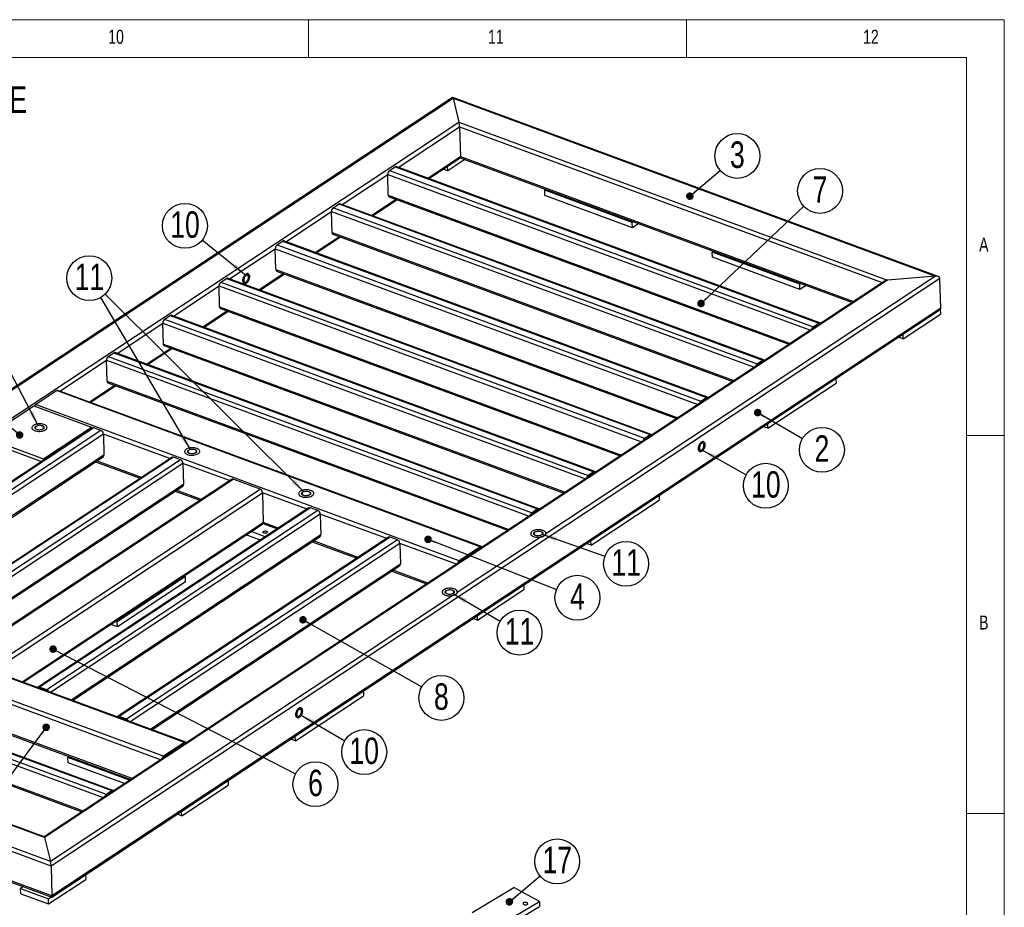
# Model space of a CAD drawing. Header units: millimetres. Extents: x 5 to 589, y 5 to 415.
# Tile 18 of 18: x 459 to 589, y 298 to 415. Entities that reach past the tile are written whole.
import ezdxf

# ---------------------------------------------------------------- set-up
doc = ezdxf.new("R2010")
doc.units = ezdxf.units.MM
doc.layers.add('NOTES', color=6, linetype='Continuous')
doc.layers.add('TRAIT-FINS', color=9, linetype='Continuous')
doc.layers.add('TRAIT-FORT', color=4, linetype='Continuous', lineweight=25)
doc.styles.add('SLDTEXTSTYLE0', font='TXT', dxfattribs={"width": 0.75})
doc.dimstyles.new('SLDDIMSTYLE7', dxfattribs={"dimtxt": 0.18, "dimasz": 1, "dimexe": 0, "dimexo": 0.0625, "dimgap": 0, "dimtad": 0, "dimtih": 1, "dimtoh": 1, "dimdec": 0, "dimrnd": 1e-09, "dimzin": 0, "dimdsep": 46, "dimtxsty": 'Standard', "dimblk1": 'DOT', "dimblk2": 'DOT', "dimsah": 1, "dimcen": 0.09, "dimadec": 0, "dimazin": 0, "dimtfac": 1, "dimtdec": 0, "dimtofl": 0, "dimtmove": 0, "dimatfit": 3, "dimldrblk": 'DOT', "dimfxl": 1, "dimfrac": 2, "dimtolj": 1, "dimtzin": 0, "dimarcsym": 0})
doc.dimstyles.new('SLDDIMSTYLE8', dxfattribs={"dimtxt": 0.18, "dimasz": 2, "dimexe": 0, "dimexo": 0.0625, "dimgap": 0, "dimtad": 0, "dimtih": 1, "dimtoh": 1, "dimdec": 0, "dimrnd": 1e-09, "dimzin": 0, "dimdsep": 46, "dimtxsty": 'Standard', "dimsah": 1, "dimcen": 0.09, "dimadec": 0, "dimazin": 0, "dimtfac": 2, "dimtdec": 0, "dimtofl": 0, "dimtmove": 0, "dimatfit": 3, "dimfxl": 1, "dimfrac": 2, "dimtolj": 1, "dimtzin": 0, "dimarcsym": 0})

# ---------------------------------------------------------------- blocks, each defined once
blk = doc.blocks.new('SW_NOTE_0')
at = {"layer": 'NOTES', "color": 0, "char_height": 3.5, "attachment_point": 1, "style": 'SLDTEXTSTYLE0'}
for s, insert in [('SOUDURES :  A=3 CONTINUE ETANCHE', (0, 4.51)), ('TOLERANCE GENERALE : ± 1 mm', (0, -0.01)), ('TOLERANCE DE PLANEITE : ± 1 mm/m', (0, -4.54)), ('PEINTURE EPOXY EP: 60µ', (0, -9.07)), ('COULEUR : BLANC RAL 9010', (0, -13.59))]:
    blk.add_mtext(s, dxfattribs=dict(at, insert=insert))
blk = doc.blocks.new('SW_NOTE_6')
at = {"layer": 'NOTES', "color": 0}
blk.add_circle((2.57, -1.49), 2.97, dxfattribs=at)
at = {"layer": 'NOTES', "color": 0, "insert": (2.57, 0.43), "char_height": 3.5, "attachment_point": 2, "style": 'SLDTEXTSTYLE0'}
blk.add_mtext('2', dxfattribs=at)
blk = doc.blocks.new('_DOT')
at = {"color": 0, "linetype": 'ByBlock', "lineweight": -2}
blk.add_line((-0.5, 0), (-1, 0), dxfattribs=at)
at = {"color": 0, "linetype": 'ByBlock', "const_width": 0.5}
blk.add_lwpolyline([(-0.25, 0, 1), (0.25, 0, 1)], format="xyb", close=True, dxfattribs=at)
blk = doc.blocks.new('SW_NOTE_8')
at = {"layer": 'NOTES', "color": 0}
blk.add_circle((2.27, 1.92), 2.97, dxfattribs=at)
at = {"layer": 'NOTES', "color": 0, "insert": (2.27, 3.84), "char_height": 3.5, "attachment_point": 2, "style": 'SLDTEXTSTYLE0'}
blk.add_mtext('3', dxfattribs=at)
blk = doc.blocks.new('SW_NOTE_12')
at = {"layer": 'NOTES', "color": 0}
blk.add_circle((2.64, -1.36), 2.97, dxfattribs=at)
at = {"layer": 'NOTES', "color": 0, "insert": (2.65, 0.56), "char_height": 3.5, "attachment_point": 2, "style": 'SLDTEXTSTYLE0'}
blk.add_mtext('6', dxfattribs=at)
blk = doc.blocks.new('SW_NOTE_13')
at = {"layer": 'NOTES', "color": 0}
blk.add_circle((2.77, -1.08), 2.97, dxfattribs=at)
at = {"layer": 'NOTES', "color": 0, "insert": (2.77, 0.84), "char_height": 3.5, "attachment_point": 2, "style": 'SLDTEXTSTYLE0'}
blk.add_mtext('4', dxfattribs=at)
blk = doc.blocks.new('SW_NOTE_14')
at = {"layer": 'NOTES', "color": 0}
blk.add_circle((2.59, -1.46), 2.97, dxfattribs=at)
at = {"layer": 'NOTES', "color": 0, "insert": (2.59, 0.46), "char_height": 3.5, "attachment_point": 2, "style": 'SLDTEXTSTYLE0'}
blk.add_mtext('8', dxfattribs=at)
blk = doc.blocks.new('SW_NOTE_16')
at = {"layer": 'NOTES', "color": 0}
blk.add_circle((2.59, -1.46), 2.97, dxfattribs=at)
at = {"layer": 'NOTES', "color": 0, "insert": (2.6, 0.47), "char_height": 3.5, "attachment_point": 2, "style": 'SLDTEXTSTYLE0'}
blk.add_mtext('10', dxfattribs=at)
blk = doc.blocks.new('SW_NOTE_20')
at = {"layer": 'NOTES', "color": 0}
blk.add_circle((2.57, -1.5), 2.97, dxfattribs=at)
at = {"layer": 'NOTES', "color": 0, "insert": (2.57, 0.42), "char_height": 3.5, "attachment_point": 2, "style": 'SLDTEXTSTYLE0'}
blk.add_mtext('10', dxfattribs=at)
blk = doc.blocks.new('SW_NOTE_21')
at = {"layer": 'NOTES', "color": 0}
blk.add_circle((2.56, -1.5), 2.97, dxfattribs=at)
at = {"layer": 'NOTES', "color": 0, "insert": (2.57, 0.42), "char_height": 3.5, "attachment_point": 2, "style": 'SLDTEXTSTYLE0'}
blk.add_mtext('11', dxfattribs=at)
blk = doc.blocks.new('SW_NOTE_22')
at = {"layer": 'NOTES', "color": 0}
blk.add_circle((2.8, -0.99), 2.97, dxfattribs=at)
at = {"layer": 'NOTES', "color": 0, "insert": (2.81, 0.93), "char_height": 3.5, "attachment_point": 2, "style": 'SLDTEXTSTYLE0'}
blk.add_mtext('11', dxfattribs=at)
blk = doc.blocks.new('SW_NOTE_23')
at = {"layer": 'NOTES', "color": 0}
blk.add_circle((-1.51, 2.56), 2.97, dxfattribs=at)
at = {"layer": 'NOTES', "color": 0, "insert": (-1.5, 4.48), "char_height": 3.5, "attachment_point": 2, "style": 'SLDTEXTSTYLE0'}
blk.add_mtext('11', dxfattribs=at)
blk = doc.blocks.new('SW_NOTE_25')
at = {"layer": 'NOTES', "color": 0}
blk.add_circle((-2.3, 1.88), 2.97, dxfattribs=at)
at = {"layer": 'NOTES', "color": 0, "insert": (-2.29, 3.8), "char_height": 3.5, "attachment_point": 2, "style": 'SLDTEXTSTYLE0'}
blk.add_mtext('10', dxfattribs=at)
blk = doc.blocks.new('SW_NOTE_26')
at = {"layer": 'NOTES', "color": 0}
blk.add_circle((2.16, 2.04), 2.97, dxfattribs=at)
at = {"layer": 'NOTES', "color": 0, "insert": (2.16, 3.97), "char_height": 3.5, "attachment_point": 2, "style": 'SLDTEXTSTYLE0'}
blk.add_mtext('7', dxfattribs=at)
blk = doc.blocks.new('SW_NOTE_28')
at = {"layer": 'NOTES', "color": 0}
blk.add_circle((2.27, 1.92), 2.97, dxfattribs=at)
at = {"layer": 'NOTES', "color": 0, "insert": (2.28, 3.85), "char_height": 3.5, "attachment_point": 2, "style": 'SLDTEXTSTYLE0'}
blk.add_mtext('17', dxfattribs=at)

msp = doc.modelspace()

# ---------------------------------------------------------------- linework, layer by layer
at = {"lineweight": 18}
for p, q in [((589, 415), (5, 415)), ((497, 415), (497, 410)), ((547, 410), (547, 415)), ((589, 5), (589, 415)), ((584, 410), (10, 410)), ((584, 10), (584, 410)), ((584, 360), (589, 360)), ((589, 310), (584, 310))]:
    msp.add_line(p, q, dxfattribs=at)
at = {"layer": 'TRAIT-FINS', "lineweight": 18, "flags": 128}
for points in [[(461.84, 361.3), (462, 361.21), (462.08, 361.09), (462.06, 360.97), (461.95, 360.85), (461.76, 360.77), (461.53, 360.73), (461.28, 360.73), (461.06, 360.78), (460.9, 360.87), (460.82, 360.99), (460.84, 361.11), (460.95, 361.22), (461.13, 361.31), (461.37, 361.35), (461.62, 361.35), (461.84, 361.3)], [(482.03, 358.14), (482.19, 358.05), (482.27, 357.93), (482.25, 357.81), (482.14, 357.69), (481.95, 357.61), (481.72, 357.56), (481.47, 357.57), (481.25, 357.62), (481.09, 357.71), (481.01, 357.83), (481.03, 357.95), (481.14, 358.06), (481.32, 358.15), (481.56, 358.19), (481.81, 358.19), (482.03, 358.14)], [(497.1, 352.57), (497.27, 352.48), (497.34, 352.37), (497.33, 352.24), (497.21, 352.13), (497.03, 352.05), (496.79, 352), (496.54, 352.01), (496.32, 352.06), (496.16, 352.15), (496.08, 352.26), (496.1, 352.39), (496.21, 352.5), (496.4, 352.59), (496.63, 352.63), (496.88, 352.62), (497.1, 352.57)], [(527.78, 347.28), (527.94, 347.19), (528.02, 347.08), (528, 346.95), (527.89, 346.84), (527.7, 346.76), (527.47, 346.71), (527.22, 346.72), (527, 346.77), (526.84, 346.86), (526.76, 346.97), (526.78, 347.1), (526.89, 347.21), (527.08, 347.29), (527.31, 347.34), (527.56, 347.33), (527.78, 347.28)], [(516.08, 339.54), (516.24, 339.45), (516.32, 339.34), (516.3, 339.21), (516.19, 339.1), (516.01, 339.02), (515.77, 338.97), (515.52, 338.98), (515.3, 339.03), (515.14, 339.12), (515.06, 339.23), (515.08, 339.36), (515.19, 339.47), (515.38, 339.55), (515.61, 339.6), (515.86, 339.59), (516.08, 339.54)]]:
    msp.add_lwpolyline(points, dxfattribs=at)
at = {"layer": 'TRAIT-FORT', "lineweight": 25}
for p, q in [((516.07, 404.71), (398.74, 327.07)), ((399.11, 327.19), (516.12, 404.61)), ((580.25, 381.03), (516.08, 404.71)), ((516.12, 404.61), (516.91, 401.45)), ((516.12, 404.61), (579.91, 381.07)), ((405.47, 327.71), (516.91, 401.45)), ((516.91, 401.45), (573.55, 380.55)), ((508.89, 395.46), (516.99, 400.82)), ((516.99, 400.82), (517.09, 396.89)), ((516.99, 400.82), (572.85, 380.21)), ((512.77, 394.03), (517.09, 396.89)), ((512.92, 393.98), (517.08, 396.73)), ((517.69, 396.5), (515.42, 395)), ((517.07, 396.73), (568.91, 377.6)), ((517.09, 396.89), (569.08, 377.71)), ((501.46, 390.54), (507.49, 394.54)), ((507.57, 391.77), (507.49, 394.54)), ((507.49, 394.54), (563.36, 373.93)), ((507.73, 395.05), (508.47, 395.54)), ((507.73, 395.05), (563.74, 374.38)), ((508.47, 395.54), (564.48, 374.87)), ((564.63, 374.9), (508.62, 395.57)), ((515.42, 395), (514.81, 395.23)), ((515.42, 395), (515.41, 395.63)), ((528.25, 392.43), (528.42, 392.54)), ((539.82, 388.16), (528.25, 392.43)), ((528.27, 391.74), (528.25, 392.43)), ((500.3, 390.13), (501.03, 390.62)), ((501.03, 390.62), (557.05, 369.95)), ((557.19, 369.98), (501.18, 390.65)), ((505.33, 389.11), (508.54, 391.24)), ((505.48, 389.06), (508.69, 391.18)), ((507.57, 391.77), (560.7, 372.17)), ((507.68, 391.56), (560.53, 372.06)), ((539.84, 387.47), (528.27, 391.74)), ((494.02, 385.62), (500.06, 389.62)), ((500.13, 386.85), (500.06, 389.62)), ((500.06, 389.62), (555.92, 369.01)), ((500.3, 390.13), (556.31, 369.46)), ((539.99, 388.27), (539.82, 388.16)), ((539.84, 387.47), (539.82, 388.16)), ((540.67, 388.02), (539.84, 387.47)), ((500.13, 386.85), (553.26, 367.25)), ((500.24, 386.64), (553.09, 367.14)), ((492.86, 385.21), (493.6, 385.7)), ((493.6, 385.7), (549.61, 365.03)), ((549.76, 365.06), (493.75, 385.73)), ((497.9, 384.19), (501.1, 386.32)), ((498.05, 384.14), (501.25, 386.26)), ((486.58, 380.7), (492.62, 384.7)), ((492.7, 381.93), (492.62, 384.7)), ((492.62, 384.7), (548.49, 364.09)), ((492.86, 385.21), (548.87, 364.54)), ((550.39, 384.26), (550.56, 384.37)), ((561.96, 380), (550.39, 384.26)), ((550.41, 383.57), (550.39, 384.26)), ((561.98, 379.3), (550.41, 383.57)), ((490.46, 379.27), (493.67, 381.4)), ((492.7, 381.93), (545.82, 362.33)), ((492.8, 381.72), (545.66, 362.22)), ((573.17, 380.42), (462.08, 306.91)), ((573.55, 380.55), (462.12, 306.81)), ((580.48, 380.77), (462.99, 303.02)), ((485.43, 380.29), (486.16, 380.78)), ((485.43, 380.29), (541.44, 359.62)), ((486.16, 380.78), (542.18, 360.11)), ((542.32, 360.14), (486.31, 380.81)), ((490.61, 379.22), (493.82, 381.34)), ((579.91, 381.07), (528.38, 346.97)), ((562.13, 380.1), (561.96, 380)), ((579.91, 381.07), (573.55, 380.55)), ((580.59, 376.84), (580.48, 380.77)), ((479.15, 375.78), (485.19, 379.78)), ((485.26, 377.01), (485.19, 379.78)), ((485.19, 379.78), (541.05, 359.17)), ((561.98, 379.3), (561.96, 380)), ((562.81, 379.85), (561.98, 379.3)), ((463.08, 298.93), (580.41, 376.57)), ((580.59, 376.84), (463.09, 299.1)), ((483.03, 374.35), (486.23, 376.48)), ((483.18, 374.3), (486.38, 376.42)), ((485.26, 377.01), (538.39, 357.41)), ((485.37, 376.8), (538.22, 357.3)), ((580.54, 376.69), (580.56, 376.04)), ((477.99, 375.37), (478.73, 375.86)), ((477.99, 375.37), (534, 354.7)), ((478.73, 375.86), (534.74, 355.19)), ((534.89, 355.22), (478.87, 375.89)), ((575.64, 372.78), (580.56, 376.04)), ((471.71, 370.86), (477.75, 374.86)), ((477.83, 372.09), (477.75, 374.86)), ((477.75, 374.86), (533.62, 354.25)), ((563.74, 374.38), (564.48, 374.87)), ((563.75, 374.21), (564.49, 374.7)), ((564.44, 374.67), (564.46, 374.66)), ((575.64, 372.78), (575.03, 373.01)), ((575.64, 372.78), (575.63, 373.41)), ((527.45, 350.3), (471.44, 370.97)), ((475.59, 369.43), (478.8, 371.56)), ((475.74, 369.38), (478.95, 371.5)), ((477.83, 372.09), (530.95, 352.49)), ((477.93, 371.88), (530.79, 352.38)), ((464.14, 365.85), (470.32, 369.94)), ((470.39, 367.17), (470.32, 369.94)), ((470.32, 369.94), (526.18, 349.33)), ((470.55, 370.45), (471.29, 370.94)), ((470.55, 370.45), (526.57, 349.78)), ((471.29, 370.94), (527.3, 350.27)), ((556.31, 369.46), (557.05, 369.95)), ((556.31, 369.29), (557.05, 369.78)), ((557.01, 369.75), (557.03, 369.74)), ((470.39, 367.17), (523.52, 347.57)), ((566.74, 367.53), (566.76, 366.91)), ((460.93, 364.08), (463.72, 365.93)), ((519.73, 345.26), (463.72, 365.93)), ((519.88, 345.29), (463.87, 365.95)), ((468.02, 364.42), (471.36, 366.64)), ((468.17, 364.37), (471.51, 366.58)), ((470.5, 366.96), (523.35, 347.46)), ((557.75, 360.95), (566.76, 366.91)), ((548.87, 364.54), (549.61, 365.03)), ((548.88, 364.37), (549.62, 364.86)), ((549.57, 364.83), (549.59, 364.82)), ((454.34, 359.72), (460.69, 363.92)), ((460.69, 363.92), (468.31, 361.11)), ((516.95, 343.42), (460.93, 364.08)), ((468.42, 360.98), (432.6, 337.27)), ((468.63, 360.99), (432.81, 337.29)), ((469.58, 360.64), (433.76, 336.94)), ((461.97, 356.91), (468.31, 361.11)), ((468.32, 360.91), (468.31, 361.11)), ((469.58, 360.64), (468.63, 360.99)), ((557.75, 360.95), (557.14, 361.17)), ((557.75, 360.95), (557.74, 361.57)), ((469.9, 360.18), (434.25, 336.59)), ((454.34, 359.72), (461.97, 356.91)), ((454.35, 359.26), (461.72, 356.54)), ((469.9, 360.18), (469.97, 357.41)), ((478.69, 356.93), (469.9, 360.18)), ((541.44, 359.62), (542.18, 360.11)), ((541.44, 359.45), (542.18, 359.94)), ((542.14, 359.91), (542.16, 359.9)), ((469.97, 357.41), (436.98, 335.58)), ((437.13, 335.52), (469.88, 357.19)), ((478.94, 357.1), (443.12, 333.39)), ((479.15, 357.11), (443.33, 333.41)), ((480.1, 356.76), (444.27, 333.06)), ((461.97, 356.71), (461.97, 356.91)), ((480.1, 356.76), (479.15, 357.11)), ((480.42, 356.3), (444.77, 332.71)), ((468.85, 356.51), (474.75, 354.33)), ((474.92, 354.44), (469.01, 356.62)), ((480.42, 356.3), (480.49, 353.53)), ((486.58, 354.02), (480.42, 356.3)), ((486.83, 354.19), (451.01, 330.48)), ((451.22, 330.5), (487.04, 354.2)), ((490.61, 352.88), (487.04, 354.2)), ((534.74, 355.19), (534, 354.7)), ((534.74, 355.02), (534.01, 354.53)), ((534.7, 354.99), (534.72, 354.98)), ((480.49, 353.53), (447.5, 331.7)), ((447.65, 331.64), (480.4, 353.31)), ((454.79, 329.18), (490.61, 352.88)), ((455.29, 328.82), (490.94, 352.42)), ((479.37, 352.62), (482.64, 351.42)), ((482.81, 351.53), (479.53, 352.74)), ((490.94, 352.42), (491.04, 348.49)), ((496.84, 350.24), (490.94, 352.42)), ((543.37, 352.06), (543.38, 351.44)), ((497.08, 350.4), (461.26, 326.7)), ((497.29, 350.41), (461.47, 326.71)), ((498.24, 350.06), (497.29, 350.41)), ((527.3, 350.27), (526.57, 349.78)), ((534.38, 345.48), (543.38, 351.44)), ((498.24, 350.06), (462.42, 326.36)), ((498.57, 349.6), (462.91, 326.01)), ((498.57, 349.6), (498.64, 346.83)), ((507.36, 346.36), (498.57, 349.6)), ((527.31, 350.1), (526.57, 349.61)), ((527.27, 350.07), (527.29, 350.06)), ((459.16, 327.39), (491.04, 348.49)), ((459.31, 327.34), (490.95, 348.27)), ((491, 348.33), (492.9, 347.63)), ((493.07, 347.74), (491.04, 348.49)), ((498.64, 346.83), (465.65, 325)), ((465.8, 324.95), (498.54, 346.61)), ((507.6, 346.52), (471.78, 322.82)), ((507.81, 346.53), (471.99, 322.83)), ((490.63, 346.13), (488.76, 346.83)), ((491.3, 346.57), (489.43, 347.27)), ((508.76, 346.18), (507.81, 346.53)), ((527.78, 346.57), (516.68, 339.23)), ((508.76, 346.18), (472.94, 322.48)), ((509.08, 345.72), (473.43, 322.13)), ((497.51, 345.93), (503.42, 343.75)), ((503.58, 343.86), (497.68, 346.04)), ((509.08, 345.72), (509.16, 342.95)), ((516.56, 342.96), (509.08, 345.72)), ((519.73, 345.26), (516.95, 343.42)), ((519.74, 345.08), (516.95, 343.24)), ((519.71, 345.05), (519.69, 345.06)), ((534.38, 345.48), (533.76, 345.71)), ((534.38, 345.48), (534.36, 346.1)), ((509.16, 342.95), (476.17, 321.12)), ((476.32, 321.06), (509.06, 342.73)), ((480.74, 341.32), (471.73, 335.36)), ((480.54, 341.39), (480.74, 341.32)), ((480.75, 340.62), (480.74, 341.32)), ((508.03, 342.05), (512.62, 340.36)), ((512.79, 340.47), (508.2, 342.16)), ((480.63, 319.39), (424.62, 340.06)), ((480.78, 319.42), (424.77, 340.08)), ((480.75, 340.62), (471.75, 334.66)), ((525.48, 340.22), (525.49, 339.6)), ((516.08, 338.83), (462.91, 303.65)), ((519.35, 335.54), (525.49, 339.6)), ((477.46, 317.09), (421.6, 337.7)), ((477.85, 317.55), (421.84, 338.21)), ((519.35, 335.54), (519.34, 336.16)), ((471.75, 334.66), (470.87, 334.99)), ((471.73, 335.36), (471.54, 335.43)), ((471.75, 334.66), (471.73, 335.36)), ((519.35, 335.54), (518.74, 335.76)), ((415, 333.69), (471.01, 313.02)), ((471.16, 313.05), (415.15, 333.72)), ((473.69, 314.6), (421.71, 333.78)), ((421.81, 333.57), (473.52, 314.49)), ((414.03, 332.69), (469.89, 312.08)), ((414.26, 333.2), (470.28, 312.54)), ((414.1, 329.92), (467.23, 310.32)), ((414.21, 329.71), (467.06, 310.21)), ((462.99, 303.02), (398.56, 326.8)), ((462.91, 303.65), (399.11, 327.19)), ((462.12, 306.81), (405.47, 327.71)), ((462.08, 306.91), (405.81, 327.67)), ((462.42, 326.36), (461.47, 326.71)), ((495.28, 319.61), (504.29, 325.57)), ((504.27, 326.19), (504.29, 325.57)), ((463.09, 299.1), (398.67, 322.87)), ((472.94, 322.48), (471.99, 322.83)), ((398.9, 322.61), (463.07, 298.93)), ((495.28, 319.61), (495.27, 320.23)), ((480.63, 319.39), (477.85, 317.55)), ((480.64, 319.22), (477.86, 317.37)), ((480.62, 319.18), (480.6, 319.19)), ((495.28, 319.61), (494.67, 319.84)), ((465.21, 317.38), (465.38, 317.49)), ((473.36, 314.38), (465.21, 317.38)), ((465.23, 316.69), (465.21, 317.38)), ((472.69, 313.94), (465.23, 316.69)), ((480.26, 309.67), (486.4, 313.73)), ((486.38, 314.35), (486.4, 313.73)), ((470.28, 312.54), (471.01, 313.02)), ((470.28, 312.36), (471.02, 312.85)), ((470.98, 312.82), (471, 312.81)), ((480.26, 309.67), (479.64, 309.89)), ((480.26, 309.67), (480.24, 310.29)), ((462.12, 306.81), (462.91, 303.65)), ((462.99, 303.02), (463.09, 299.1)), ((462.65, 298.02), (467.57, 301.27)), ((467.55, 301.89), (467.57, 301.27)), ((459.32, 300.32), (458.95, 300.07)), ((458.97, 299.38), (458.95, 300.07)), ((458.95, 300.07), (462.64, 298.71)), ((458.97, 299.38), (462.65, 298.02)), ((518.67, 296.91), (524.18, 300.18)), ((527.57, 298.35), (524.18, 300.18)), ((462.64, 298.71), (463.01, 298.96)), ((462.65, 298.02), (462.64, 298.71)), ((522.06, 295.08), (527.57, 298.35)), ((527.57, 298.35), (527.56, 297.69)), ((522.06, 294.42), (527.56, 297.69))]:
    msp.add_line(p, q, dxfattribs=at)
at = {"layer": 'TRAIT-FORT', "lineweight": 25, "flags": 128}
for points in [[(488.79, 380.14), (488.87, 380.2), (488.95, 380.28), (489.02, 380.38), (489.08, 380.49), (489.13, 380.61), (489.17, 380.73), (489.19, 380.85), (489.21, 380.97), (489.2, 381.08), (489.19, 381.18), (489.15, 381.27), (489.11, 381.34), (489.05, 381.38), (488.99, 381.41), (488.92, 381.41), (488.84, 381.39), (488.76, 381.35), (488.68, 381.29), (488.61, 381.21), (488.54, 381.11), (488.48, 381), (488.42, 380.88), (488.38, 380.76), (488.36, 380.64), (488.35, 380.52), (488.35, 380.4), (488.37, 380.3), (488.4, 380.22), (488.44, 380.15), (488.5, 380.1), (488.56, 380.08), (488.64, 380.08), (488.71, 380.1), (488.79, 380.14)], [(488.35, 380.46), (488.35, 380.58), (488.37, 380.7), (488.4, 380.82), (488.45, 380.94), (488.5, 381.06), (488.57, 381.16), (488.64, 381.25), (488.72, 381.32), (488.8, 381.37), (488.88, 381.4), (488.95, 381.41), (489.02, 381.4), (489.08, 381.36), (489.13, 381.3), (489.17, 381.23), (489.2, 381.13), (489.21, 381.03), (489.2, 380.91), (489.18, 380.79), (489.15, 380.67), (489.11, 380.55), (489.05, 380.43), (488.98, 380.33), (488.91, 380.24), (488.83, 380.17), (488.75, 380.11), (488.67, 380.08), (488.6, 380.07), (488.53, 380.09), (488.47, 380.13), (488.42, 380.18), (488.38, 380.26), (488.36, 380.35), (488.35, 380.46)], [(488.79, 380.31), (488.85, 380.36), (488.92, 380.44), (488.97, 380.52), (489.02, 380.62), (489.05, 380.72), (489.08, 380.82), (489.08, 380.92), (489.08, 381.01), (489.06, 381.09), (489.02, 381.16), (488.98, 381.2), (488.93, 381.22), (488.86, 381.22), (488.8, 381.2), (488.73, 381.15), (488.67, 381.09), (488.61, 381.01), (488.56, 380.92), (488.52, 380.82), (488.49, 380.72), (488.47, 380.61), (488.47, 380.52), (488.48, 380.43), (488.51, 380.36), (488.55, 380.31), (488.6, 380.28), (488.66, 380.27), (488.72, 380.28), (488.79, 380.31)], [(460.66, 361.33), (460.57, 361.27), (460.51, 361.19), (460.47, 361.12), (460.45, 361.04), (460.45, 360.97), (460.48, 360.89), (460.53, 360.82), (460.6, 360.76), (460.69, 360.7), (460.8, 360.64), (460.93, 360.6), (461.06, 360.57), (461.21, 360.55), (461.36, 360.54), (461.51, 360.54), (461.67, 360.56), (461.81, 360.58), (461.95, 360.62), (462.08, 360.66), (462.19, 360.72), (462.28, 360.78), (462.36, 360.85), (462.41, 360.92), (462.44, 361), (462.45, 361.07), (462.43, 361.15), (462.39, 361.22), (462.33, 361.29), (462.25, 361.35), (462.15, 361.41), (462.03, 361.46), (461.9, 361.49), (461.76, 361.52), (461.61, 361.54), (461.46, 361.54), (461.3, 361.53), (461.16, 361.51), (461.01, 361.48), (460.88, 361.44), (460.76, 361.39), (460.66, 361.33)], [(460.66, 361.33), (460.57, 361.27), (460.51, 361.19), (460.47, 361.12), (460.45, 361.04), (460.45, 360.97), (460.48, 360.89), (460.53, 360.82), (460.6, 360.76), (460.69, 360.7), (460.8, 360.64), (460.93, 360.6), (461.06, 360.57), (461.21, 360.55), (461.36, 360.54), (461.51, 360.54), (461.67, 360.56), (461.81, 360.58), (461.95, 360.62), (462.08, 360.66), (462.19, 360.72), (462.28, 360.78), (462.36, 360.85), (462.41, 360.92), (462.44, 361), (462.45, 361.07), (462.43, 361.15), (462.39, 361.22), (462.33, 361.29), (462.25, 361.35), (462.15, 361.41), (462.03, 361.46), (461.9, 361.49), (461.76, 361.52), (461.61, 361.54), (461.46, 361.54), (461.3, 361.53), (461.16, 361.51), (461.01, 361.48), (460.88, 361.44), (460.76, 361.39), (460.66, 361.33)], [(461.01, 361.2), (460.95, 361.15), (460.91, 361.1), (460.89, 361.04), (460.9, 360.98), (460.93, 360.92), (460.99, 360.87), (461.06, 360.83), (461.15, 360.8), (461.26, 360.77), (461.37, 360.76), (461.49, 360.76), (461.6, 360.78), (461.71, 360.8), (461.81, 360.83), (461.89, 360.88), (461.95, 360.93), (461.99, 360.98), (462, 361.04), (461.99, 361.1), (461.96, 361.15), (461.91, 361.2), (461.83, 361.25), (461.74, 361.28), (461.64, 361.3), (461.52, 361.32), (461.41, 361.32), (461.29, 361.3), (461.19, 361.28), (461.09, 361.24), (461.01, 361.2)], [(480.85, 358.17), (480.77, 358.1), (480.7, 358.03), (480.66, 357.96), (480.64, 357.88), (480.64, 357.81), (480.67, 357.73), (480.72, 357.66), (480.79, 357.59), (480.89, 357.53), (480.99, 357.48), (481.12, 357.44), (481.26, 357.41), (481.4, 357.39), (481.55, 357.38), (481.7, 357.38), (481.86, 357.39), (482, 357.42), (482.14, 357.46), (482.27, 357.5), (482.38, 357.56), (482.47, 357.62), (482.55, 357.69), (482.6, 357.76), (482.63, 357.83), (482.64, 357.91), (482.62, 357.99), (482.58, 358.06), (482.52, 358.13), (482.44, 358.19), (482.34, 358.25), (482.22, 358.29), (482.09, 358.33), (481.95, 358.36), (481.8, 358.37), (481.65, 358.38), (481.5, 358.37), (481.35, 358.35), (481.2, 358.32), (481.07, 358.28), (480.95, 358.23), (480.85, 358.17)], [(480.85, 358.17), (480.77, 358.1), (480.7, 358.03), (480.66, 357.96), (480.64, 357.88), (480.64, 357.81), (480.67, 357.73), (480.72, 357.66), (480.79, 357.59), (480.89, 357.53), (480.99, 357.48), (481.12, 357.44), (481.26, 357.41), (481.4, 357.39), (481.55, 357.38), (481.7, 357.38), (481.86, 357.39), (482, 357.42), (482.14, 357.46), (482.27, 357.5), (482.38, 357.56), (482.47, 357.62), (482.55, 357.69), (482.6, 357.76), (482.63, 357.83), (482.64, 357.91), (482.62, 357.99), (482.58, 358.06), (482.52, 358.13), (482.44, 358.19), (482.34, 358.25), (482.22, 358.29), (482.09, 358.33), (481.95, 358.36), (481.8, 358.37), (481.65, 358.38), (481.5, 358.37), (481.35, 358.35), (481.2, 358.32), (481.07, 358.28), (480.95, 358.23), (480.85, 358.17)], [(481.2, 358.04), (481.14, 357.99), (481.1, 357.93), (481.08, 357.88), (481.09, 357.82), (481.12, 357.76), (481.18, 357.71), (481.25, 357.67), (481.35, 357.64), (481.45, 357.61), (481.56, 357.6), (481.68, 357.6), (481.79, 357.61), (481.9, 357.64), (482, 357.67), (482.08, 357.72), (482.14, 357.77), (482.18, 357.82), (482.19, 357.88), (482.19, 357.94), (482.15, 357.99), (482.1, 358.04), (482.02, 358.09), (481.93, 358.12), (481.83, 358.14), (481.71, 358.15), (481.6, 358.15), (481.48, 358.14), (481.38, 358.12), (481.28, 358.08), (481.2, 358.04)], [(549.01, 357.92), (549.09, 357.98), (549.17, 358.06), (549.24, 358.16), (549.3, 358.27), (549.35, 358.39), (549.39, 358.51), (549.41, 358.63), (549.43, 358.75), (549.42, 358.86), (549.41, 358.96), (549.37, 359.05), (549.33, 359.12), (549.27, 359.16), (549.21, 359.19), (549.14, 359.19), (549.06, 359.17), (548.98, 359.13), (548.9, 359.07), (548.83, 358.99), (548.76, 358.89), (548.7, 358.78), (548.64, 358.66), (548.6, 358.54), (548.58, 358.42), (548.57, 358.3), (548.57, 358.19), (548.59, 358.09), (548.62, 358), (548.66, 357.93), (548.72, 357.89), (548.78, 357.86), (548.86, 357.86), (548.93, 357.88), (549.01, 357.92)], [(549.01, 357.92), (548.93, 357.88), (548.86, 357.86), (548.78, 357.86), (548.72, 357.88), (548.66, 357.93), (548.62, 358), (548.59, 358.09), (548.57, 358.19), (548.57, 358.3), (548.58, 358.42), (548.61, 358.54), (548.64, 358.66), (548.7, 358.78), (548.76, 358.89), (548.83, 358.99), (548.9, 359.07), (548.98, 359.13), (549.06, 359.17), (549.14, 359.19), (549.21, 359.19), (549.27, 359.16), (549.33, 359.12), (549.37, 359.05), (549.41, 358.96), (549.42, 358.86), (549.43, 358.75), (549.42, 358.63), (549.39, 358.51), (549.35, 358.39), (549.3, 358.27), (549.24, 358.16), (549.17, 358.06), (549.09, 357.98), (549.01, 357.92)], [(549.01, 358.09), (549.07, 358.15), (549.14, 358.22), (549.19, 358.3), (549.24, 358.4), (549.27, 358.5), (549.3, 358.6), (549.3, 358.7), (549.3, 358.8), (549.28, 358.87), (549.24, 358.94), (549.2, 358.98), (549.15, 359), (549.08, 359), (549.02, 358.98), (548.95, 358.93), (548.89, 358.87), (548.83, 358.79), (548.78, 358.7), (548.74, 358.6), (548.71, 358.5), (548.69, 358.39), (548.69, 358.3), (548.7, 358.21), (548.73, 358.14), (548.77, 358.09), (548.82, 358.06), (548.88, 358.05), (548.94, 358.06), (549.01, 358.09)], [(495.92, 352.61), (495.84, 352.54), (495.78, 352.47), (495.73, 352.4), (495.71, 352.32), (495.72, 352.24), (495.75, 352.17), (495.8, 352.1), (495.87, 352.03), (495.96, 351.97), (496.07, 351.92), (496.19, 351.88), (496.33, 351.85), (496.48, 351.83), (496.63, 351.82), (496.78, 351.82), (496.93, 351.83), (497.08, 351.86), (497.22, 351.89), (497.34, 351.94), (497.45, 351.99), (497.55, 352.06), (497.62, 352.12), (497.67, 352.2), (497.7, 352.27), (497.71, 352.35), (497.7, 352.43), (497.66, 352.5), (497.6, 352.57), (497.51, 352.63), (497.41, 352.69), (497.3, 352.73), (497.17, 352.77), (497.02, 352.8), (496.88, 352.81), (496.72, 352.82), (496.57, 352.81), (496.42, 352.79), (496.28, 352.76), (496.15, 352.72), (496.03, 352.67), (495.92, 352.61)], [(495.92, 352.61), (495.84, 352.54), (495.78, 352.47), (495.73, 352.4), (495.71, 352.32), (495.72, 352.24), (495.75, 352.17), (495.8, 352.1), (495.87, 352.03), (495.96, 351.97), (496.07, 351.92), (496.19, 351.88), (496.33, 351.85), (496.48, 351.83), (496.63, 351.82), (496.78, 351.82), (496.93, 351.83), (497.08, 351.86), (497.22, 351.89), (497.34, 351.94), (497.45, 351.99), (497.55, 352.06), (497.62, 352.12), (497.67, 352.2), (497.7, 352.27), (497.71, 352.35), (497.7, 352.43), (497.66, 352.5), (497.6, 352.57), (497.51, 352.63), (497.41, 352.69), (497.3, 352.73), (497.17, 352.77), (497.02, 352.8), (496.88, 352.81), (496.72, 352.82), (496.57, 352.81), (496.42, 352.79), (496.28, 352.76), (496.15, 352.72), (496.03, 352.67), (495.92, 352.61)], [(496.27, 352.48), (496.21, 352.43), (496.17, 352.37), (496.16, 352.31), (496.17, 352.26), (496.2, 352.2), (496.25, 352.15), (496.33, 352.11), (496.42, 352.07), (496.52, 352.05), (496.64, 352.04), (496.75, 352.04), (496.87, 352.05), (496.97, 352.08), (497.07, 352.11), (497.15, 352.15), (497.21, 352.2), (497.25, 352.26), (497.27, 352.32), (497.26, 352.38), (497.23, 352.43), (497.17, 352.48), (497.1, 352.52), (497.01, 352.56), (496.9, 352.58), (496.79, 352.59), (496.67, 352.59), (496.56, 352.58), (496.45, 352.56), (496.36, 352.52), (496.27, 352.48)], [(491.52, 347.13), (491.46, 347.09), (491.38, 347.07), (491.3, 347.06), (491.22, 347.07), (491.14, 347.08), (491.07, 347.1), (491.02, 347.14), (490.99, 347.18), (490.99, 347.22), (491.01, 347.26), (491.05, 347.3), (491.11, 347.33), (491.19, 347.35), (491.27, 347.36), (491.35, 347.36), (491.43, 347.35), (491.5, 347.32), (491.55, 347.29), (491.58, 347.25), (491.58, 347.21), (491.56, 347.16), (491.52, 347.13)], [(526.6, 347.32), (526.52, 347.25), (526.45, 347.18), (526.41, 347.11), (526.39, 347.03), (526.4, 346.95), (526.42, 346.88), (526.47, 346.81), (526.54, 346.74), (526.64, 346.68), (526.75, 346.63), (526.87, 346.59), (527.01, 346.56), (527.15, 346.54), (527.3, 346.53), (527.46, 346.53), (527.61, 346.54), (527.75, 346.57), (527.89, 346.6), (528.02, 346.65), (528.13, 346.7), (528.22, 346.77), (528.3, 346.83), (528.35, 346.91), (528.38, 346.98), (528.39, 347.06), (528.37, 347.13), (528.33, 347.21), (528.27, 347.28), (528.19, 347.34), (528.09, 347.4), (527.97, 347.44), (527.84, 347.48), (527.7, 347.51), (527.55, 347.52), (527.4, 347.52), (527.25, 347.52), (527.1, 347.5), (526.95, 347.47), (526.82, 347.43), (526.7, 347.37), (526.6, 347.32)], [(528.38, 346.97), (528.39, 347.05), (528.38, 347.12), (528.34, 347.2), (528.28, 347.27), (528.2, 347.33), (528.1, 347.39), (527.99, 347.44), (527.86, 347.48), (527.71, 347.5), (527.56, 347.52), (527.41, 347.52), (527.26, 347.52), (527.1, 347.5), (526.96, 347.47), (526.83, 347.43), (526.7, 347.38), (526.6, 347.32), (526.52, 347.25), (526.45, 347.18), (526.41, 347.1), (526.39, 347.03), (526.4, 346.95), (526.43, 346.87), (526.48, 346.8), (526.55, 346.74), (526.65, 346.68), (526.76, 346.63), (526.89, 346.58), (527.03, 346.55), (527.17, 346.53), (527.33, 346.53), (527.48, 346.53), (527.63, 346.55), (527.78, 346.57)], [(526.95, 347.19), (526.89, 347.14), (526.85, 347.08), (526.83, 347.02), (526.84, 346.97), (526.87, 346.91), (526.93, 346.86), (527, 346.82), (527.1, 346.78), (527.2, 346.76), (527.31, 346.75), (527.43, 346.75), (527.54, 346.76), (527.65, 346.79), (527.75, 346.82), (527.83, 346.86), (527.89, 346.91), (527.93, 346.97), (527.94, 347.03), (527.94, 347.08), (527.9, 347.14), (527.85, 347.19), (527.77, 347.23), (527.68, 347.27), (527.58, 347.29), (527.47, 347.3), (527.35, 347.3), (527.24, 347.29), (527.13, 347.26), (527.03, 347.23), (526.95, 347.19)], [(514.9, 339.58), (514.82, 339.51), (514.75, 339.44), (514.71, 339.37), (514.69, 339.29), (514.7, 339.21), (514.73, 339.14), (514.78, 339.07), (514.85, 339), (514.94, 338.94), (515.05, 338.89), (515.17, 338.85), (515.31, 338.82), (515.45, 338.79), (515.61, 338.79), (515.76, 338.79), (515.91, 338.8), (516.06, 338.83), (516.19, 338.86), (516.32, 338.91), (516.43, 338.96), (516.53, 339.03), (516.6, 339.09), (516.65, 339.17), (516.68, 339.24), (516.69, 339.32), (516.68, 339.39), (516.64, 339.47), (516.57, 339.54), (516.49, 339.6), (516.39, 339.66), (516.28, 339.7), (516.14, 339.74), (516, 339.77), (515.85, 339.78), (515.7, 339.78), (515.55, 339.78), (515.4, 339.76), (515.26, 339.73), (515.12, 339.68), (515.01, 339.63), (514.9, 339.58)], [(516.68, 339.23), (516.69, 339.31), (516.68, 339.38), (516.64, 339.46), (516.58, 339.53), (516.5, 339.59), (516.41, 339.65), (516.29, 339.7), (516.16, 339.74), (516.02, 339.76), (515.87, 339.78), (515.71, 339.78), (515.56, 339.78), (515.41, 339.76), (515.26, 339.73), (515.13, 339.69), (515.01, 339.64), (514.9, 339.58), (514.82, 339.51), (514.75, 339.44), (514.71, 339.36), (514.69, 339.29), (514.7, 339.21), (514.73, 339.13), (514.78, 339.06), (514.85, 339), (514.95, 338.94), (515.06, 338.88), (515.19, 338.84), (515.33, 338.81), (515.48, 338.79), (515.63, 338.79), (515.78, 338.79), (515.94, 338.81), (516.08, 338.83)], [(515.25, 339.45), (515.19, 339.4), (515.15, 339.34), (515.14, 339.28), (515.14, 339.23), (515.18, 339.17), (515.23, 339.12), (515.31, 339.08), (515.4, 339.04), (515.5, 339.02), (515.62, 339.01), (515.73, 339.01), (515.85, 339.02), (515.95, 339.05), (516.05, 339.08), (516.13, 339.12), (516.19, 339.17), (516.23, 339.23), (516.25, 339.29), (516.24, 339.34), (516.21, 339.4), (516.15, 339.45), (516.08, 339.49), (515.99, 339.53), (515.88, 339.55), (515.77, 339.56), (515.65, 339.56), (515.54, 339.55), (515.43, 339.52), (515.33, 339.49), (515.25, 339.45)], [(495.79, 322.7), (495.87, 322.77), (495.95, 322.85), (496.02, 322.94), (496.08, 323.05), (496.13, 323.17), (496.17, 323.29), (496.2, 323.42), (496.21, 323.54), (496.2, 323.65), (496.19, 323.75), (496.15, 323.83), (496.11, 323.9), (496.05, 323.95), (495.99, 323.97), (495.92, 323.98), (495.84, 323.96), (495.76, 323.92), (495.68, 323.85), (495.61, 323.77), (495.54, 323.68), (495.48, 323.57), (495.42, 323.45), (495.39, 323.33), (495.36, 323.2), (495.35, 323.08), (495.35, 322.97), (495.37, 322.87), (495.4, 322.78), (495.44, 322.72), (495.5, 322.67), (495.56, 322.64), (495.64, 322.64), (495.71, 322.66), (495.79, 322.7)], [(495.79, 322.7), (495.71, 322.66), (495.64, 322.64), (495.57, 322.64), (495.5, 322.67), (495.44, 322.72), (495.4, 322.78), (495.37, 322.87), (495.35, 322.97), (495.35, 323.08), (495.36, 323.2), (495.39, 323.33), (495.42, 323.45), (495.48, 323.57), (495.54, 323.68), (495.61, 323.77), (495.68, 323.85), (495.76, 323.92), (495.84, 323.96), (495.92, 323.98), (495.99, 323.97), (496.06, 323.95), (496.11, 323.9), (496.16, 323.83), (496.19, 323.75), (496.2, 323.65), (496.21, 323.54), (496.2, 323.42), (496.17, 323.29), (496.13, 323.17), (496.08, 323.05), (496.02, 322.94), (495.95, 322.85), (495.87, 322.77), (495.79, 322.7)], [(495.79, 322.88), (495.85, 322.93), (495.92, 323), (495.97, 323.09), (496.02, 323.18), (496.05, 323.29), (496.08, 323.39), (496.08, 323.49), (496.08, 323.58), (496.06, 323.66), (496.02, 323.72), (495.98, 323.76), (495.93, 323.79), (495.86, 323.78), (495.8, 323.76), (495.73, 323.72), (495.67, 323.66), (495.61, 323.58), (495.56, 323.48), (495.52, 323.38), (495.49, 323.28), (495.47, 323.18), (495.47, 323.08), (495.48, 323), (495.51, 322.93), (495.55, 322.87), (495.6, 322.84), (495.66, 322.83), (495.72, 322.84), (495.79, 322.88)], [(525.49, 297.94), (525.56, 297.91), (525.64, 297.89), (525.72, 297.89), (525.81, 297.9), (525.88, 297.93), (525.94, 297.96), (525.98, 298.01), (525.99, 298.05), (525.98, 298.1), (525.95, 298.15), (525.9, 298.18), (525.83, 298.21), (525.75, 298.23), (525.66, 298.23), (525.58, 298.22), (525.51, 298.19), (525.45, 298.16), (525.41, 298.12), (525.39, 298.07), (525.4, 298.02), (525.43, 297.98), (525.49, 297.94)]]:
    msp.add_lwpolyline(points, dxfattribs=at)
at = {"layer": 'TRAIT-FORT', "lineweight": 25}
for centre, radius, start, end in [((508.13, 394.55), 0.636, 128.8854, 181.2796), ((508.57, 395.41), 0.16, 73.0756, 129.0169), ((501.13, 390.49), 0.16, 73.0756, 129.0169), ((507.79, 391.74), 0.219, 173.783, 239.6898), ((500.69, 389.63), 0.636, 128.8854, 181.2796), ((500.35, 386.82), 0.219, 173.783, 239.6898), ((493.7, 385.57), 0.16, 73.0756, 129.0169), ((493.26, 384.71), 0.636, 128.8854, 181.2796), ((492.92, 381.9), 0.219, 173.783, 239.6898), ((485.82, 379.79), 0.636, 128.8854, 181.2796), ((486.26, 380.65), 0.16, 73.0756, 129.0169), ((485.48, 376.98), 0.219, 173.783, 239.6898), ((478.39, 374.87), 0.636, 128.8854, 181.2796), ((478.83, 375.73), 0.16, 73.0756, 129.0169), ((564.58, 374.76), 0.144, 24.7228, 131.0031), ((564.11, 373.91), 0.597, 127.9468, 167.4058), ((563.88, 374.02), 0.227, 125.2487, 146.6846), ((564.54, 374.62), 0.0896, 86.1162, 126.8785), ((471.39, 370.81), 0.16, 73.0756, 129.0169), ((478.04, 372.06), 0.219, 173.783, 239.6898), ((470.95, 369.95), 0.636, 128.8854, 181.2796), ((557.14, 369.84), 0.144, 24.7228, 131.0031), ((557.1, 369.7), 0.0896, 86.1162, 126.8785), ((556.68, 368.99), 0.597, 127.9468, 167.4058), ((556.44, 369.1), 0.227, 125.2487, 146.6846), ((470.61, 367.14), 0.219, 173.783, 239.6898), ((463.82, 365.8), 0.16, 73.0756, 129.0169), ((549.24, 364.07), 0.597, 127.9468, 167.4058), ((549.71, 364.92), 0.144, 24.7228, 131.0031), ((549.67, 364.78), 0.0896, 86.1162, 126.8785), ((461.24, 363.67), 0.514, 126.3054, 154.6347), ((549.01, 364.18), 0.227, 125.2487, 146.6846), ((468.54, 360.78), 0.232, 66.2476, 120.7126), ((469.37, 360.15), 0.537, 3.2614, 66.8434), ((541.81, 359.15), 0.597, 127.9468, 167.4058), ((541.57, 359.26), 0.227, 125.2487, 146.6846), ((542.27, 360), 0.144, 24.7228, 131.0031), ((542.23, 359.86), 0.0896, 86.1162, 126.8785), ((469.74, 357.38), 0.236, 306.3394, 6.476), ((479.06, 356.9), 0.232, 66.2476, 120.7126), ((479.88, 356.27), 0.537, 3.2614, 66.8434), ((486.94, 353.99), 0.232, 66.2476, 120.7126), ((534.37, 354.23), 0.597, 127.9468, 167.4058), ((534.14, 354.34), 0.227, 125.2487, 146.6846), ((534.83, 355.08), 0.144, 24.7228, 131.0031), ((534.8, 354.94), 0.0896, 86.1162, 126.8785), ((480.26, 353.5), 0.236, 306.3394, 6.476), ((490.4, 352.39), 0.537, 3.2614, 66.8434), ((497.2, 350.2), 0.232, 66.2476, 120.7126), ((527.4, 350.16), 0.144, 24.7228, 131.0031), ((498.03, 349.57), 0.537, 3.2614, 66.8434), ((526.93, 349.31), 0.597, 127.9468, 167.4058), ((526.7, 349.42), 0.227, 125.2487, 146.6846), ((527.36, 350.02), 0.0896, 86.1162, 126.8785), ((490.81, 348.46), 0.236, 306.3394, 6.476), ((498.4, 346.8), 0.236, 306.3394, 6.476), ((507.72, 346.32), 0.232, 66.2476, 120.7126), ((508.55, 345.69), 0.537, 3.2614, 66.8434), ((519.83, 345.15), 0.144, 24.7228, 131.0031), ((519.79, 345.01), 0.0896, 86.1162, 126.8785), ((508.92, 342.92), 0.236, 306.3394, 6.476), ((517.31, 342.95), 0.597, 127.9468, 167.4058), ((517.08, 343.06), 0.227, 125.2487, 146.6846), ((461.38, 326.52), 0.213, 64.2928, 145.4131), ((462.21, 325.88), 0.529, 23.9684, 67.0535), ((471.9, 322.64), 0.213, 64.2928, 145.4131), ((472.73, 321.99), 0.529, 23.9684, 67.0535), ((480.73, 319.28), 0.144, 24.7228, 131.0031), ((480.69, 319.14), 0.0896, 86.1162, 126.8785), ((478.22, 317.08), 0.597, 127.9468, 167.4058), ((477.99, 317.19), 0.227, 125.2487, 146.6846), ((470.64, 312.06), 0.597, 127.9468, 167.4058), ((471.11, 312.91), 0.144, 24.7228, 131.0031), ((471.07, 312.78), 0.0896, 86.1162, 126.8785), ((470.41, 312.18), 0.227, 125.2487, 146.6846)]:
    msp.add_arc(centre, radius, start, end, dxfattribs=at)
for centre, major_axis, ratio, start_param, end_param in [((516.12, 404.26), (-0.052, 0.445), 0.108088, 5.592729, 6.337901), ((516.12, 404.26), (-0.052, 0.445), 0.108088, 5.592729, 6.337901), ((516.92, 401.1), (-0.052, 0.445), 0.108088, 4.021933, 5.592729), ((516.92, 401.1), (-0.052, 0.445), 0.108088, 4.021933, 5.592729), ((517.02, 397.17), (-0.052, 0.445), 0.108088, 3.196309, 4.021933), ((517.02, 397.17), (-0.052, 0.445), 0.108088, 3.196309, 4.021933), ((573.56, 380.2), (0.56, 0.065), 0.613391, 1.51608, 2.261252), ((573.56, 380.2), (0.56, 0.065), 0.613391, 1.51608, 2.261252), ((579.92, 380.72), (0.56, 0.065), 0.613391, 6.228469, 7.799266), ((579.92, 380.72), (0.56, 0.065), 0.613391, 6.228469, 7.799266), ((580.03, 376.8), (0.56, 0.065), 0.613391, 5.402845, 6.228469), ((580.03, 376.8), (0.56, 0.065), 0.613391, 5.402845, 6.228469), ((462.13, 306.46), (-0.052, 0.445), 0.108088, 5.592729, 6.228469), ((462.13, 306.46), (-0.052, 0.445), 0.108088, 5.592729, 6.228469), ((462.92, 303.3), (-0.052, 0.445), 0.108088, 4.021933, 5.592729), ((462.92, 303.3), (-0.052, 0.445), 0.108088, 4.021933, 5.592729), ((463.02, 299.38), (-0.052, 0.445), 0.108088, 3.086877, 4.021933), ((463.02, 299.38), (-0.052, 0.445), 0.108088, 3.086877, 4.021933)]:
    msp.add_ellipse(centre, major_axis=major_axis, ratio=ratio, start_param=start_param, end_param=end_param, dxfattribs=at)
for points in [[(528.38, 346.97), (528.37, 346.95), (528.36, 346.92), (528.34, 346.88), (528.32, 346.86), (528.29, 346.81), (528.27, 346.79), (528.23, 346.75), (528.2, 346.73), (528.15, 346.7), (528.13, 346.68), (528.08, 346.66), (528.06, 346.66), (528.03, 346.64), (528.02, 346.64), (527.97, 346.62), (527.93, 346.61), (527.86, 346.59), (527.82, 346.58), (527.78, 346.57)], [(516.68, 339.23), (516.67, 339.21), (516.66, 339.18), (516.64, 339.14), (516.63, 339.12), (516.59, 339.07), (516.57, 339.05), (516.53, 339.01), (516.51, 338.99), (516.46, 338.96), (516.43, 338.94), (516.38, 338.92), (516.37, 338.92), (516.33, 338.9), (516.32, 338.9), (516.27, 338.88), (516.23, 338.87), (516.16, 338.85), (516.12, 338.84), (516.08, 338.83)]]:
    msp.add_open_spline(points, degree=3, knots=[0, 0, 0, 0, 0.125, 0.125, 0.25, 0.25, 0.375, 0.375, 0.5, 0.5, 0.625, 0.625, 0.6875, 0.6875, 0.75, 0.75, 0.875, 0.875, 1, 1, 1, 1], dxfattribs=at)

# ---------------------------------------------------------------- block references
at = {"layer": 'NOTES'}
for name, p in [('SW_NOTE_0', (392.61, 401.66)), ('SW_NOTE_8', (551.44, 395.05)), ('SW_NOTE_26', (562.48, 390.31)), ('SW_NOTE_25', (482.98, 385.85)), ('SW_NOTE_23', (469.55, 378.25)), ('SW_NOTE_6', (562.32, 359.58)), ('SW_NOTE_16', (554.88, 354.8)), ('SW_NOTE_22', (536.2, 344.01)), ('SW_NOTE_13', (529.8, 339.61)), ('SW_NOTE_21', (522.35, 335.41)), ('SW_NOTE_14', (511.99, 326.74)), ('SW_NOTE_20', (501.81, 319.61)), ('SW_NOTE_12', (495.29, 315.22)), ('SW_NOTE_28', (527.62, 301.73))]:
    msp.add_blockref(name, p, dxfattribs=at)

# ---------------------------------------------------------------- texts
at = {"layer": 'NOTES', "attachment_point": 1, "style": 'SLDTEXTSTYLE0'}
for s, insert, char_height in [('10', (470.54, 413.67), 1.852), ('11', (520.75, 413.67), 1.852), ('12', (570.33, 413.67), 1.852), ('A', (585.67, 386.17), 1.85), ('B', (585.67, 336.17), 1.85)]:
    msp.add_mtext(s, dxfattribs=dict(at, insert=insert, char_height=char_height))

# ---------------------------------------------------------------- leaders
at = {"layer": 'NOTES'}
for points, dimstyle in [([(547.43, 391.65), (551.44, 395.05)], 'SLDDIMSTYLE7'), ([(548.91, 377.45), (562.48, 390.31)], 'SLDDIMSTYLE7'), ([(488.73, 381.15), (482.98, 385.85)], 'SLDDIMSTYLE8'), ([(481.4, 358.12), (469.55, 378.25)], 'SLDDIMSTYLE8'), ([(496.41, 352.54), (470.15, 378.71)], 'SLDDIMSTYLE8'), ([(461.28, 361.3), (456.66, 370.16)], 'SLDDIMSTYLE8'), ([(458.83, 360.06), (451.87, 365.8)], 'SLDDIMSTYLE7'), ([(556.4, 363.02), (562.32, 359.58)], 'SLDDIMSTYLE7'), ([(549.02, 358.1), (554.88, 354.8)], 'SLDDIMSTYLE8'), ([(512.82, 346.26), (529.8, 339.61)], 'SLDDIMSTYLE7'), ([(527.91, 346.93), (536.2, 344.01)], 'SLDDIMSTYLE8'), ([(516.08, 339.09), (522.35, 335.41)], 'SLDDIMSTYLE8'), ([(496.29, 335.61), (511.99, 326.74)], 'SLDDIMSTYLE7'), ([(463.25, 331.73), (495.29, 315.22)], 'SLDDIMSTYLE7'), ([(495.95, 323.04), (501.81, 319.61)], 'SLDDIMSTYLE8'), ([(462.34, 321.39), (448.19, 302.39)], 'SLDDIMSTYLE7'), ([(523.58, 298.3), (527.62, 301.73)], 'SLDDIMSTYLE7')]:
    msp.add_leader(points, dimstyle=dimstyle, dxfattribs=at)

doc.saveas('drawing.dxf')
